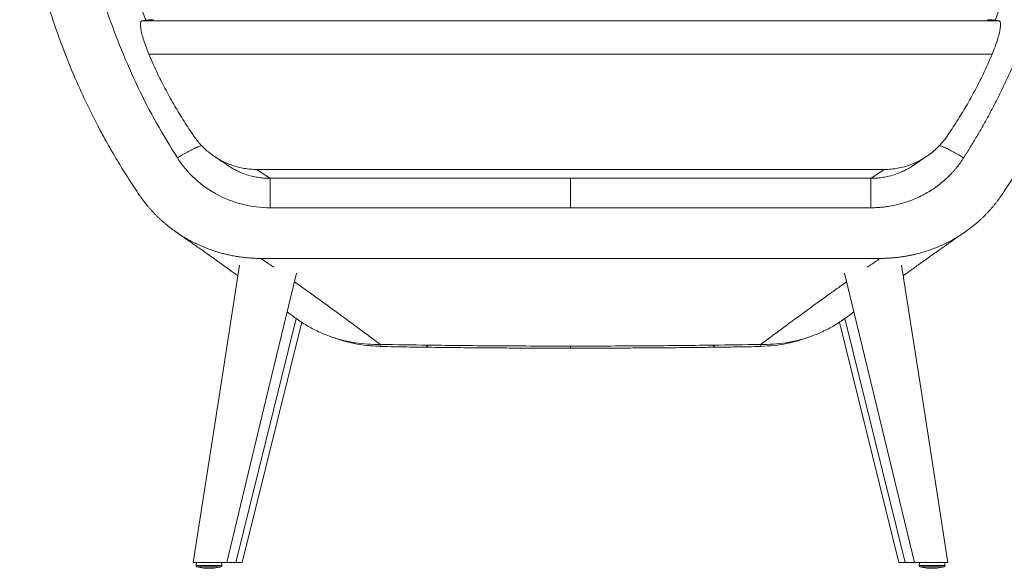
# Model space of a CAD drawing. Header units: millimetres. Extents: x 8 to 414, y 7 to 290.
# Tile 1 of 13: x 52 to 120, y 75 to 114. Entities that reach past the tile are written whole.
import ezdxf

# ---------------------------------------------------------------- set-up
doc = ezdxf.new("R2010")
doc.units = ezdxf.units.MM

msp = doc.modelspace()

# ---------------------------------------------------------------- linework, layer by layer
at = {"color": 7, "linetype": 'Continuous', "lineweight": 15}
for p, q in [((119.822, 113.626), (60.059, 113.626)), ((119.33, 111.298), (60.552, 111.298)), ((113.803, 103.533), (114.741, 104.162)), ((69.009, 102.644), (68.07, 103.269)), ((111.812, 103.269), (68.07, 103.269)), ((111.812, 103.269), (110.873, 102.644)), ((89.941, 102.668), (68.993, 102.668)), ((110.888, 102.668), (89.941, 102.668)), ((69.009, 100.602), (89.941, 100.602)), ((110.873, 100.602), (89.941, 100.602)), ((111.518, 97.071), (68.364, 97.071)), ((67.057, 75.871), (71.201, 92.636)), ((108.681, 92.636), (112.825, 75.871)), ((63.86, 75.871), (63.84, 75.671)), ((63.84, 75.671), (65.64, 75.671)), ((65.64, 75.671), (65.62, 75.871)), ((66.002, 75.871), (66.621, 75.871)), ((67.057, 75.871), (66.621, 75.871)), ((112.825, 75.871), (113.261, 75.871)), ((113.889, 75.871), (113.261, 75.871)), ((113.907, 75.871), (113.953, 75.871)), ((114.262, 75.871), (114.242, 75.671)), ((114.242, 75.671), (116.042, 75.671)), ((116.042, 75.671), (116.022, 75.871))]:
    msp.add_line(p, q, dxfattribs=at)
at = {"color": 8, "linetype": 'Continuous', "lineweight": 15}
for p, q in [((66.621, 75.871), (70.824, 92.877)), ((113.261, 75.871), (109.057, 92.877)), ((63.914, 75.576), (65.565, 75.576)), ((114.317, 75.576), (115.967, 75.576))]:
    msp.add_line(p, q, dxfattribs=at)
at = {"color": 7, "linetype": 'Continuous', "lineweight": 15, "flags": 128}
for points in [[(66.862, 96.597), (65.438, 87.434), (63.639, 75.869)], [(116.242, 75.871), (114.444, 87.434), (113.019, 96.597)], [(65.975, 75.873), (68.571, 86.635), (70.841, 96.049)], [(109.04, 96.049), (111.311, 86.635), (113.907, 75.871)]]:
    msp.add_lwpolyline(points, dxfattribs=at)
at = {"color": 8, "linetype": 'Continuous', "lineweight": 15}
for centre, radius, start, end in [((79.778, 91.139), 0.263, 278.18514, 333.97437), ((100.104, 91.139), 0.262, 206.02117, 261.84571)]:
    msp.add_arc(centre, radius, start, end, dxfattribs=at)
at = {"color": 7, "linetype": 'Continuous', "lineweight": 15}
for points, knots in [([(59.904, 101.464), (59.65, 101.842), (59.143, 102.597), (58.423, 103.758), (57.734, 104.938), (56.967, 106.339), (56.146, 107.972), (55.3, 109.847), (54.534, 111.754), (53.843, 113.709), (53.23, 115.711), (52.7, 117.756), (52.258, 119.822), (51.93, 121.769), (51.691, 123.59), (51.593, 124.72), (51.544, 125.285)], [0, 0, 0, 0, 0.053311, 0.106621, 0.160097, 0.213572, 0.293997, 0.37449, 0.454984, 0.535408, 0.618165, 0.700996, 0.783828, 0.866585, 0.933253, 1, 1, 1, 1]), ([(62.538, 104.075), (61.52, 105.664), (60.602, 107.308), (59.375, 109.86), (58.992, 110.726), (58.281, 112.473), (57.953, 113.356), (57.052, 116.034), (56.56, 117.864), (55.811, 121.547), (55.551, 123.406), (55.406, 125.285)], [0, 0, 0, 0, 0.25, 0.25, 0.375, 0.375, 0.5, 0.5, 0.75, 0.75, 1, 1, 1, 1]), ([(124.475, 125.285), (124.47, 125.211), (124.458, 125.063), (124.439, 124.841), (124.419, 124.62), (124.399, 124.399), (124.377, 124.178), (124.354, 123.957), (124.33, 123.737), (124.305, 123.517), (124.279, 123.296), (124.251, 123.077), (124.223, 122.857), (124.194, 122.638), (124.164, 122.418), (124.132, 122.199), (124.1, 121.981), (124.066, 121.762), (124.032, 121.544), (123.996, 121.326), (123.959, 121.108), (123.922, 120.89), (123.883, 120.673), (123.843, 120.455), (123.802, 120.238), (123.76, 120.022), (123.717, 119.805), (123.673, 119.589), (123.628, 119.372), (123.582, 119.156), (123.535, 118.941), (123.486, 118.725), (123.437, 118.51), (123.387, 118.295), (123.335, 118.08), (123.283, 117.865), (123.229, 117.651), (123.175, 117.437), (123.119, 117.222), (123.062, 117.009), (123.005, 116.795), (122.946, 116.582), (122.886, 116.369), (122.825, 116.156), (122.763, 115.943), (122.7, 115.73), (122.636, 115.518), (122.571, 115.306), (122.504, 115.094), (122.437, 114.882), (122.369, 114.671), (122.299, 114.46), (122.206, 114.181), (122.089, 113.836), (121.944, 113.426), (121.796, 113.017), (121.644, 112.61), (121.488, 112.205), (121.328, 111.801), (121.165, 111.399), (120.997, 110.998), (120.827, 110.599), (120.652, 110.202), (120.473, 109.807), (120.291, 109.413), (120.105, 109.021), (119.915, 108.63), (119.722, 108.242), (119.524, 107.854), (119.323, 107.469), (119.118, 107.085), (118.91, 106.703), (118.697, 106.322), (118.481, 105.944), (118.261, 105.566), (118.038, 105.191), (117.81, 104.817), (117.579, 104.445), (117.422, 104.198), (117.344, 104.075)], [0, 0, 0, 0, 0.0098573, 0.0197089, 0.029555, 0.0393957, 0.0492313, 0.059062, 0.0688881, 0.0787097, 0.0885271, 0.0983406, 0.1081502, 0.1179564, 0.1277592, 0.1375589, 0.1473558, 0.15715, 0.1669418, 0.1767314, 0.1865191, 0.196305, 0.2060894, 0.2158725, 0.2256546, 0.2354358, 0.2452164, 0.2549967, 0.2647768, 0.2745569, 0.2843373, 0.2941183, 0.3039, 0.3136827, 0.3234666, 0.3332519, 0.3430389, 0.3528277, 0.3626187, 0.372412, 0.3822078, 0.3920064, 0.401808, 0.4116129, 0.4214211, 0.4312331, 0.441049, 0.450869, 0.4606933, 0.4705223, 0.480356, 0.4901947, 0.5000387, 0.5193071, 0.5385588, 0.5577957, 0.5770193, 0.5962313, 0.6154335, 0.6346274, 0.6538148, 0.6729974, 0.6921769, 0.7113549, 0.7305332, 0.7497134, 0.7688973, 0.7880865, 0.8072827, 0.8264875, 0.8457028, 0.8649302, 0.8841713, 0.9034278, 0.9227014, 0.9419937, 0.9613065, 0.9806414, 1, 1, 1, 1]), ([(119.978, 101.464), (120.231, 101.842), (120.738, 102.597), (121.458, 103.758), (122.148, 104.938), (122.915, 106.339), (123.736, 107.972), (124.581, 109.847), (125.347, 111.754), (126.039, 113.709), (126.651, 115.711), (127.181, 117.756), (127.623, 119.822), (127.951, 121.769), (128.19, 123.59), (128.288, 124.72), (128.337, 125.285)], [0, 0, 0, 0, 0.053311, 0.106621, 0.160097, 0.213572, 0.293997, 0.37449, 0.454984, 0.535408, 0.618165, 0.700996, 0.783828, 0.866585, 0.933253, 1, 1, 1, 1]), ([(60.552, 111.298), (60.482, 111.471), (60.343, 111.815), (60.181, 112.293), (60.059, 112.721), (59.985, 113.076), (59.957, 113.346), (59.969, 113.511), (60.006, 113.6), (60.041, 113.617), (60.059, 113.626)], [0, 0, 0, 0, 0.138676, 0.277284, 0.416425, 0.555525, 0.686587, 0.817656, 0.908825, 1, 1, 1, 1]), ([(60.059, 113.626), (60.21, 113.655), (60.47, 113.705), (60.749, 113.705), (60.867, 113.705)], [0, 0, 0, 0, 0.579973, 1, 1, 1, 1]), ([(119.822, 113.626), (119.671, 113.655), (119.412, 113.705), (119.132, 113.705), (119.015, 113.705)], [0, 0, 0, 0, 0.579973, 1, 1, 1, 1]), ([(119.33, 111.298), (119.399, 111.471), (119.538, 111.815), (119.701, 112.293), (119.822, 112.721), (119.897, 113.076), (119.924, 113.346), (119.912, 113.511), (119.876, 113.6), (119.84, 113.617), (119.822, 113.626)], [0, 0, 0, 0, 0.138676, 0.277284, 0.416425, 0.555525, 0.686587, 0.817656, 0.908825, 1, 1, 1, 1]), ([(63.693, 105.585), (63.461, 105.932), (62.997, 106.624), (62.346, 107.695), (61.735, 108.788), (61.242, 109.761), (60.85, 110.599), (60.651, 111.065), (60.552, 111.298)], [0, 0, 0, 0, 0.187968, 0.37592, 0.567447, 0.758955, 0.879325, 1, 1, 1, 1]), ([(116.189, 105.585), (116.421, 105.932), (116.885, 106.624), (117.535, 107.695), (118.147, 108.788), (118.64, 109.761), (119.032, 110.599), (119.23, 111.065), (119.33, 111.298)], [0, 0, 0, 0, 0.187968, 0.37592, 0.567447, 0.758955, 0.879325, 1, 1, 1, 1]), ([(68.07, 103.269), (67.925, 103.272), (67.634, 103.28), (67.198, 103.338), (66.764, 103.43), (66.337, 103.561), (65.924, 103.725), (65.524, 103.924), (65.138, 104.157), (64.681, 104.489), (64.172, 104.947), (63.854, 105.371), (63.693, 105.585)], [0, 0, 0, 0, 0.084527, 0.169057, 0.256093, 0.343132, 0.429071, 0.515012, 0.60336, 0.691707, 0.844081, 1, 1, 1, 1]), ([(116.189, 105.585), (116.065, 105.418), (115.817, 105.08), (115.412, 104.677), (115.019, 104.352), (114.646, 104.094), (114.249, 103.865), (113.834, 103.671), (113.407, 103.514), (112.969, 103.394), (112.517, 103.311), (112.128, 103.273), (111.893, 103.27), (111.812, 103.269)], [0, 0, 0, 0, 0.121145, 0.244117, 0.331347, 0.418579, 0.508337, 0.598095, 0.685434, 0.77277, 0.862787, 0.9528, 1, 1, 1, 1]), ([(69.009, 100.602), (68.348, 100.602), (67.7, 100.684), (66.454, 100.999), (65.845, 101.235), (65.007, 101.687), (64.739, 101.855), (64.223, 102.222), (63.975, 102.424), (63.279, 103.067), (62.878, 103.545), (62.538, 104.075)], [0, 0, 0, 0, 0.25, 0.25, 0.5, 0.5, 0.625, 0.625, 0.75, 0.75, 1, 1, 1, 1]), ([(65.142, 104.162), (65.253, 104.088), (65.527, 103.907), (65.837, 103.7), (66.036, 103.568), (66.072, 103.543)], [0, 0, 0, 0, 0.359762, 0.881882, 1, 1, 1, 1]), ([(117.344, 104.075), (117.327, 104.05), (117.295, 104), (117.245, 103.925), (117.195, 103.851), (117.143, 103.778), (117.091, 103.706), (117.038, 103.634), (116.984, 103.563), (116.929, 103.493), (116.874, 103.423), (116.817, 103.354), (116.76, 103.285), (116.702, 103.218), (116.643, 103.151), (116.583, 103.084), (116.522, 103.018), (116.46, 102.953), (116.398, 102.889), (116.334, 102.825), (116.27, 102.762), (116.205, 102.7), (116.045, 102.551), (115.784, 102.324), (115.406, 102.036), (115.01, 101.772), (114.597, 101.532), (114.168, 101.317), (113.725, 101.129), (113.271, 100.969), (112.904, 100.865), (112.632, 100.799), (112.459, 100.762), (112.285, 100.728), (112.11, 100.698), (111.935, 100.673), (111.759, 100.651), (111.583, 100.633), (111.406, 100.619), (111.229, 100.609), (111.051, 100.603), (110.932, 100.602), (110.873, 100.602)], [0, 0, 0, 0, 0.011775, 0.023535, 0.035284, 0.047023, 0.058753, 0.070476, 0.082194, 0.093909, 0.105622, 0.117335, 0.12905, 0.140769, 0.152493, 0.164224, 0.175964, 0.187714, 0.199477, 0.211253, 0.223046, 0.234855, 0.246684, 0.30881, 0.370776, 0.43283, 0.495221, 0.557948, 0.620507, 0.683145, 0.746109, 0.769248, 0.792338, 0.815394, 0.838426, 0.861446, 0.884466, 0.9075, 0.930558, 0.953653, 0.976796, 1, 1, 1, 1]), ([(69.009, 102.655), (68.854, 102.659), (68.557, 102.665), (68.134, 102.719), (67.701, 102.805), (67.274, 102.93), (66.874, 103.089), (66.56, 103.243), (66.326, 103.377), (66.181, 103.47), (66.1, 103.524), (66.075, 103.542), (66.063, 103.55)], [0, 0, 0, 0, 0.144434, 0.276423, 0.396494, 0.555696, 0.690569, 0.800966, 0.887799, 0.953032, 0.978496, 1, 1, 1, 1]), ([(113.819, 103.55), (113.807, 103.542), (113.781, 103.524), (113.701, 103.47), (113.556, 103.377), (113.322, 103.243), (113.008, 103.089), (112.607, 102.93), (112.181, 102.805), (111.748, 102.719), (111.325, 102.665), (111.028, 102.659), (110.873, 102.655)], [0, 0, 0, 0, 0.021504, 0.046968, 0.112201, 0.199034, 0.309431, 0.444304, 0.603506, 0.723577, 0.855566, 1, 1, 1, 1]), ([(69.009, 102.661), (69.009, 102.664), (69.009, 102.671), (69.009, 102.655), (69.009, 102.646)], [0, 0, 0, 0, 0.395389, 1, 1, 1, 1]), ([(110.873, 102.661), (110.873, 102.664), (110.873, 102.671), (110.873, 102.655), (110.873, 102.646)], [0, 0, 0, 0, 0.395389, 1, 1, 1, 1]), ([(59.904, 101.464), (59.922, 101.437), (59.958, 101.384), (60.014, 101.304), (60.071, 101.225), (60.129, 101.146), (60.189, 101.067), (60.249, 100.988), (60.311, 100.91), (60.373, 100.831), (60.437, 100.753), (60.502, 100.676), (60.568, 100.598), (60.635, 100.521), (60.703, 100.444), (60.772, 100.368), (60.843, 100.291), (60.914, 100.216), (60.987, 100.14), (61.061, 100.065), (61.136, 99.991), (61.212, 99.917), (61.289, 99.843), (61.368, 99.77), (61.447, 99.698), (61.528, 99.626), (61.61, 99.555), (61.693, 99.484), (61.777, 99.414), (61.862, 99.344), (61.948, 99.276), (62.035, 99.207), (62.124, 99.14), (62.213, 99.073), (62.304, 99.007), (62.396, 98.942), (62.488, 98.878), (62.582, 98.814), (62.677, 98.752), (62.773, 98.69), (62.87, 98.629), (62.967, 98.569), (63.066, 98.509), (63.166, 98.451), (63.267, 98.394), (63.369, 98.338), (63.472, 98.282), (63.568, 98.232), (63.658, 98.185), (63.744, 98.143), (63.834, 98.099), (63.928, 98.054), (64.025, 98.009), (64.127, 97.963), (64.232, 97.917), (64.342, 97.871), (64.455, 97.825), (64.573, 97.778), (64.694, 97.732), (64.82, 97.686), (64.95, 97.64), (65.083, 97.595), (65.221, 97.55), (65.363, 97.507), (65.509, 97.465), (65.66, 97.423), (65.814, 97.383), (65.972, 97.345), (66.134, 97.309), (66.3, 97.274), (66.47, 97.242), (66.644, 97.211), (66.822, 97.183), (67.003, 97.158), (67.188, 97.136), (67.376, 97.116), (67.567, 97.1), (67.762, 97.087), (67.96, 97.078), (68.161, 97.072), (68.296, 97.071), (68.364, 97.071)], [0, 0, 0, 0, 0.009807, 0.019664, 0.029573, 0.039533, 0.049543, 0.059604, 0.069715, 0.079876, 0.090088, 0.100349, 0.11066, 0.121019, 0.131428, 0.141886, 0.152392, 0.162947, 0.173549, 0.184199, 0.194895, 0.205639, 0.21643, 0.227266, 0.238148, 0.249075, 0.260048, 0.271064, 0.282125, 0.293229, 0.304377, 0.315567, 0.326799, 0.338072, 0.349387, 0.360742, 0.372137, 0.383571, 0.395044, 0.406555, 0.418104, 0.42969, 0.441312, 0.45297, 0.464662, 0.476389, 0.48815, 0.499943, 0.50924, 0.518918, 0.528979, 0.539421, 0.550244, 0.561447, 0.57303, 0.584992, 0.597331, 0.610047, 0.623137, 0.6366, 0.650435, 0.664639, 0.679209, 0.694144, 0.709441, 0.725097, 0.741107, 0.75747, 0.77418, 0.791234, 0.808627, 0.826355, 0.844412, 0.862793, 0.881492, 0.900503, 0.919819, 0.939434, 0.959341, 0.979533, 1, 1, 1, 1]), ([(111.518, 97.071), (111.552, 97.071), (111.622, 97.071), (111.727, 97.073), (111.831, 97.075), (111.935, 97.079), (112.039, 97.083), (112.143, 97.089), (112.247, 97.096), (112.35, 97.103), (112.454, 97.112), (112.557, 97.122), (112.661, 97.132), (112.764, 97.144), (112.867, 97.157), (112.969, 97.171), (113.072, 97.186), (113.175, 97.201), (113.277, 97.218), (113.379, 97.236), (113.481, 97.255), (113.583, 97.275), (113.685, 97.296), (113.787, 97.318), (113.889, 97.341), (114.158, 97.405), (114.591, 97.523), (115.178, 97.722), (115.751, 97.955), (116.31, 98.223), (116.853, 98.524), (117.375, 98.858), (117.875, 99.222), (118.242, 99.525), (118.49, 99.748), (118.629, 99.878), (118.766, 100.01), (118.9, 100.145), (119.031, 100.282), (119.16, 100.422), (119.285, 100.563), (119.408, 100.708), (119.528, 100.854), (119.645, 101.003), (119.759, 101.154), (119.87, 101.307), (119.942, 101.412), (119.978, 101.464)], [0, 0, 0, 0, 0.0105045, 0.0209963, 0.0314766, 0.0419462, 0.0524063, 0.0628579, 0.0733021, 0.0837399, 0.0941723, 0.1046005, 0.1150255, 0.1254483, 0.1358701, 0.1462917, 0.1567145, 0.1671393, 0.1775672, 0.1879994, 0.1984368, 0.2088805, 0.2193316, 0.2297911, 0.2402601, 0.2507396, 0.3132767, 0.375523, 0.4377078, 0.5000612, 0.5627795, 0.6251874, 0.6875229, 0.7500244, 0.76937, 0.7886701, 0.8079317, 0.827162, 0.846368, 0.8655568, 0.8847357, 0.9039118, 0.9230922, 0.942284, 0.9614946, 0.9807308, 1, 1, 1, 1]), ([(62.473, 98.889), (62.539, 98.843), (62.706, 98.728), (62.966, 98.548), (63.246, 98.354), (63.501, 98.176), (63.733, 98.014), (63.93, 97.876), (64.096, 97.759), (64.234, 97.662), (64.36, 97.574), (64.474, 97.493), (64.585, 97.415), (64.71, 97.326), (64.856, 97.222), (65.028, 97.101), (65.217, 96.967), (65.423, 96.82), (65.629, 96.673), (65.832, 96.527), (66.027, 96.388), (66.221, 96.248), (66.407, 96.114), (66.582, 95.988), (66.694, 95.907), (66.749, 95.868)], [0, 0, 0, 0, 0.0454874, 0.1155217, 0.180043, 0.2390493, 0.2925723, 0.3412548, 0.3762839, 0.4084779, 0.4378366, 0.4643598, 0.4890139, 0.5160341, 0.5522377, 0.5925643, 0.637014, 0.6855869, 0.7382831, 0.7825799, 0.8294222, 0.876162, 0.9200884, 0.9612012, 1, 1, 1, 1]), ([(113.133, 95.868), (113.147, 95.878), (113.232, 95.94), (113.393, 96.056), (113.622, 96.22), (113.862, 96.393), (114.102, 96.565), (114.333, 96.73), (114.547, 96.883), (114.746, 97.025), (114.928, 97.153), (115.092, 97.27), (115.23, 97.367), (115.346, 97.45), (115.451, 97.523), (115.562, 97.602), (115.684, 97.688), (115.831, 97.791), (116.005, 97.913), (116.21, 98.057), (116.434, 98.213), (116.68, 98.384), (116.947, 98.57), (117.192, 98.74), (117.349, 98.847), (117.409, 98.889)], [0, 0, 0, 0, 0.010244, 0.060413, 0.114122, 0.172224, 0.23027, 0.284339, 0.335304, 0.382146, 0.424865, 0.463461, 0.497934, 0.522128, 0.545632, 0.571604, 0.600097, 0.631111, 0.674326, 0.721642, 0.773478, 0.830238, 0.891923, 0.95853, 1, 1, 1, 1]), ([(70.189, 93.345), (70.254, 93.297), (70.426, 93.169), (70.599, 93.04), (70.706, 92.96)], [0, 0, 0, 0, 0.375483, 1, 1, 1, 1]), ([(109.175, 92.96), (109.299, 93.053), (109.471, 93.181), (109.644, 93.309), (109.693, 93.345)], [0, 0, 0, 0, 0.7181369, 1, 1, 1, 1]), ([(70.708, 92.959), (70.758, 92.923), (70.854, 92.854), (70.977, 92.773), (71.057, 92.724), (71.072, 92.715)], [0, 0, 0, 0, 0.469221, 0.899745, 1, 1, 1, 1]), ([(108.809, 92.715), (108.824, 92.724), (108.905, 92.773), (109.028, 92.854), (109.124, 92.923), (109.174, 92.959)], [0, 0, 0, 0, 0.100255, 0.5307792, 1, 1, 1, 1]), ([(73.254, 91.614), (73.305, 91.594), (73.575, 91.485), (74.108, 91.32), (74.883, 91.129), (75.759, 90.986), (76.378, 90.957), (76.701, 90.941)], [0, 0, 0, 0, 0.046846, 0.246787, 0.473451, 0.725239, 1, 1, 1, 1]), ([(103.181, 90.941), (103.504, 90.957), (104.122, 90.986), (104.999, 91.129), (105.774, 91.32), (106.307, 91.485), (106.577, 91.594), (106.628, 91.614)], [0, 0, 0, 0, 0.274761, 0.526549, 0.753213, 0.953154, 1, 1, 1, 1]), ([(80.013, 91.024), (78.91, 91.04), (77.799, 91.056), (76.69, 91.076), (76.681, 91.076)], [0, 0, 0, 0, 0.992025, 1, 1, 1, 1]), ([(76.686, 90.928), (76.782, 90.926), (77.473, 90.914), (78.516, 90.897), (79.464, 90.885), (79.815, 90.88)], [0, 0, 0, 0, 0.091787, 0.664533, 1, 1, 1, 1]), ([(79.815, 90.88), (79.89, 90.879), (80.563, 90.869), (81.841, 90.855), (83.651, 90.838), (85.405, 90.826), (87.123, 90.818), (88.613, 90.815), (89.561, 90.815), (89.941, 90.816)], [0, 0, 0, 0, 0.022557, 0.200102, 0.378956, 0.559184, 0.719611, 0.887567, 1, 1, 1, 1]), ([(89.941, 90.96), (89.111, 90.961), (87.452, 90.962), (84.966, 90.974), (82.486, 90.994), (80.838, 91.014), (80.013, 91.024)], [0, 0, 0, 0, 0.250325, 0.500788, 0.75032, 1, 1, 1, 1]), ([(89.941, 90.96), (90.77, 90.961), (92.43, 90.962), (94.915, 90.974), (97.396, 90.994), (99.044, 91.014), (99.868, 91.024)], [0, 0, 0, 0, 0.250325, 0.500788, 0.75032, 1, 1, 1, 1]), ([(89.941, 90.815), (90.041, 90.815), (90.738, 90.815), (91.973, 90.816), (93.682, 90.822), (95.374, 90.832), (97.138, 90.846), (98.704, 90.862), (99.69, 90.875), (100.067, 90.88)], [0, 0, 0, 0, 0.029783, 0.206191, 0.365257, 0.535532, 0.707035, 0.888076, 1, 1, 1, 1]), ([(99.868, 91.024), (100.971, 91.04), (102.083, 91.056), (103.191, 91.076), (103.2, 91.076)], [0, 0, 0, 0, 0.992025, 1, 1, 1, 1]), ([(100.067, 90.88), (100.534, 90.886), (101.578, 90.9), (102.619, 90.918), (103.195, 90.928)], [0, 0, 0, 0, 0.446965, 1, 1, 1, 1]), ([(65.929, 75.871), (65.919, 75.871), (65.9, 75.871), (65.785, 75.871), (65.619, 75.871), (65.403, 75.871), (65.165, 75.871), (64.884, 75.871), (64.558, 75.871), (64.246, 75.871), (63.987, 75.871), (63.814, 75.871), (63.688, 75.871), (63.612, 75.871), (63.62, 75.871), (63.628, 75.871), (63.63, 75.871)], [0, 0, 0, 0, 0.062585, 0.125122, 0.189256, 0.254495, 0.326882, 0.399812, 0.506163, 0.617942, 0.678448, 0.738987, 0.799054, 0.858662, 0.977329, 1, 1, 1, 1]), ([(63.84, 75.675), (63.841, 75.663), (63.843, 75.636), (63.863, 75.605), (63.89, 75.583), (63.909, 75.578), (63.919, 75.575)], [0, 0, 0, 0, 0.2724, 0.561877, 0.787602, 1, 1, 1, 1]), ([(63.898, 75.58), (64.054, 75.545), (64.331, 75.482), (64.615, 75.474), (64.74, 75.471)], [0, 0, 0, 0, 0.56, 1, 1, 1, 1]), ([(64.74, 75.471), (64.899, 75.477), (65.183, 75.487), (65.459, 75.552), (65.581, 75.58)], [0, 0, 0, 0, 0.560001, 1, 1, 1, 1]), ([(65.56, 75.575), (65.572, 75.579), (65.597, 75.587), (65.623, 75.614), (65.638, 75.645), (65.639, 75.665), (65.64, 75.675)], [0, 0, 0, 0, 0.2724065, 0.5618794, 0.787596, 1, 1, 1, 1]), ([(65.984, 75.871), (65.977, 75.871), (65.957, 75.871), (65.948, 75.871), (65.935, 75.871), (65.929, 75.871)], [0, 0, 0, 0, 0.231958, 0.615979, 1, 1, 1, 1]), ([(113.953, 75.871), (113.954, 75.871), (113.959, 75.871), (113.973, 75.871), (113.983, 75.871), (114.022, 75.871), (114.059, 75.871), (114.151, 75.871), (114.205, 75.871), (114.327, 75.871), (114.392, 75.871), (114.497, 75.871), (114.532, 75.871), (114.584, 75.871), (114.602, 75.871), (114.637, 75.871), (114.725, 75.871), (114.953, 75.871), (115.234, 75.871), (115.48, 75.871), (115.585, 75.871), (115.638, 75.871), (115.655, 75.871), (115.69, 75.871), (115.708, 75.871), (115.76, 75.871), (115.794, 75.871), (115.86, 75.871), (115.893, 75.871), (115.955, 75.871), (115.985, 75.871), (116.04, 75.871), (116.067, 75.871), (116.114, 75.871), (116.135, 75.871), (116.173, 75.871), (116.19, 75.871), (116.217, 75.871), (116.227, 75.871), (116.243, 75.871), (116.247, 75.871), (116.25, 75.871), (116.25, 75.871), (116.249, 75.871), (116.248, 75.871), (116.246, 75.871), (116.243, 75.871), (116.242, 75.871)], [0, 0, 0, 0, 0.03125, 0.03125, 0.0625, 0.0625, 0.125, 0.125, 0.1875, 0.1875, 0.25, 0.25, 0.28125, 0.28125, 0.296875, 0.296875, 0.3125, 0.375, 0.5, 0.5625, 0.59375, 0.59375, 0.609375, 0.609375, 0.625, 0.625, 0.65625, 0.65625, 0.6875, 0.6875, 0.71875, 0.71875, 0.75, 0.75, 0.78125, 0.78125, 0.8125, 0.8125, 0.84375, 0.84375, 0.875, 0.875, 0.890625, 0.890625, 0.90625, 0.9375, 1, 1, 1, 1]), ([(114.242, 75.675), (114.243, 75.663), (114.245, 75.636), (114.266, 75.605), (114.292, 75.583), (114.312, 75.578), (114.321, 75.575)], [0, 0, 0, 0, 0.272402, 0.561878, 0.787593, 1, 1, 1, 1]), ([(114.301, 75.58), (114.456, 75.545), (114.733, 75.482), (115.017, 75.474), (115.142, 75.471)], [0, 0, 0, 0, 0.559999, 1, 1, 1, 1]), ([(115.142, 75.471), (115.301, 75.477), (115.585, 75.487), (115.862, 75.552), (115.983, 75.58)], [0, 0, 0, 0, 0.559997, 1, 1, 1, 1]), ([(115.963, 75.575), (115.975, 75.579), (116, 75.587), (116.026, 75.614), (116.04, 75.645), (116.041, 75.665), (116.042, 75.675)], [0, 0, 0, 0, 0.272408, 0.5618826, 0.7875961, 1, 1, 1, 1])]:
    msp.add_open_spline(points, degree=3, knots=knots, dxfattribs=at)
at = {"color": 8, "linetype": 'Continuous', "lineweight": 15}
for points, knots in [([(60.335, 113.668), (60.212, 113.999), (59.839, 115), (59.328, 116.707), (58.795, 118.78), (58.375, 120.875), (58.052, 122.985), (57.926, 124.4), (57.863, 125.108)], [0, 0, 0, 0, 0.089964, 0.272217, 0.454527, 0.636369, 0.818019, 1, 1, 1, 1]), ([(119.547, 113.668), (119.67, 113.999), (120.042, 115), (120.554, 116.707), (121.086, 118.78), (121.506, 120.875), (121.83, 122.985), (121.956, 124.4), (122.019, 125.108)], [0, 0, 0, 0, 0.089964, 0.272217, 0.454527, 0.636369, 0.818019, 1, 1, 1, 1]), ([(64.213, 104.944), (64.193, 104.938), (64.102, 104.909), (63.887, 104.815), (63.578, 104.668), (63.238, 104.487), (62.888, 104.289), (62.653, 104.145), (62.538, 104.075)], [0, 0, 0, 0, 0.05511, 0.249886, 0.444664, 0.636379, 0.822254, 1, 1, 1, 1]), ([(115.662, 104.946), (115.684, 104.939), (115.777, 104.91), (115.995, 104.816), (116.304, 104.668), (116.644, 104.487), (116.993, 104.289), (117.229, 104.145), (117.344, 104.075)], [0, 0, 0, 0, 0.060957, 0.254528, 0.448101, 0.638629, 0.823354, 1, 1, 1, 1]), ([(113.803, 103.549), (113.854, 103.577), (113.915, 103.611), (113.968, 103.655), (113.977, 103.662)], [0, 0, 0, 0, 0.837743, 1, 1, 1, 1]), ([(69.009, 102.646), (69.009, 102.635), (69.009, 102.607), (69.009, 102.455), (69.009, 102.205), (69.009, 101.869), (69.009, 101.475), (69.009, 101.048), (69.009, 100.748), (69.009, 100.602)], [0, 0, 0, 0, 0.099494, 0.251808, 0.407199, 0.56259, 0.714904, 0.861414, 1, 1, 1, 1]), ([(89.941, 100.602), (89.941, 100.737), (89.941, 101.012), (89.941, 101.395), (89.941, 101.747), (89.941, 102.051), (89.941, 102.304), (89.941, 102.496), (89.941, 102.618), (89.941, 102.674), (89.941, 102.662), (89.941, 102.66)], [0, 0, 0, 0, 0.11909, 0.241634, 0.360723, 0.483267, 0.602357, 0.724901, 0.843991, 0.966535, 1, 1, 1, 1]), ([(110.873, 102.646), (110.873, 102.635), (110.873, 102.607), (110.873, 102.455), (110.873, 102.205), (110.873, 101.869), (110.873, 101.475), (110.873, 101.048), (110.873, 100.748), (110.873, 100.602)], [0, 0, 0, 0, 0.099494, 0.251808, 0.407199, 0.56259, 0.714904, 0.861414, 1, 1, 1, 1]), ([(69.249, 96.456), (69.174, 96.508), (68.881, 96.713), (68.585, 96.918), (68.364, 97.071)], [0, 0, 0, 0, 0.254292, 1, 1, 1, 1]), ([(110.633, 96.456), (110.707, 96.508), (111, 96.713), (111.297, 96.918), (111.518, 97.071)], [0, 0, 0, 0, 0.254292, 1, 1, 1, 1]), ([(76.681, 91.076), (76.398, 91.287), (75.838, 91.704), (75.002, 92.321), (74.182, 92.923), (73.377, 93.511), (72.588, 94.083), (71.828, 94.63), (71.199, 95.08), (70.826, 95.345), (70.694, 95.439)], [0, 0, 0, 0, 0.144858, 0.286307, 0.424349, 0.558982, 0.690208, 0.818026, 0.935419, 1, 1, 1, 1]), ([(103.2, 91.076), (103.483, 91.287), (104.043, 91.704), (104.879, 92.321), (105.699, 92.923), (106.504, 93.511), (107.294, 94.083), (108.054, 94.63), (108.683, 95.08), (109.055, 95.345), (109.188, 95.439)], [0, 0, 0, 0, 0.144858, 0.286307, 0.424349, 0.558982, 0.690208, 0.818026, 0.935419, 1, 1, 1, 1]), ([(70.707, 92.961), (70.954, 92.787), (71.455, 92.434), (72.271, 91.999), (73.127, 91.638), (74.009, 91.364), (74.901, 91.18), (75.794, 91.076), (76.388, 91.076), (76.681, 91.076)], [0, 0, 0, 0, 0.142437, 0.289109, 0.435111, 0.579792, 0.722535, 0.862773, 1, 1, 1, 1]), ([(109.175, 92.961), (108.928, 92.787), (108.427, 92.434), (107.611, 91.999), (106.754, 91.638), (105.873, 91.364), (104.98, 91.18), (104.088, 91.076), (103.494, 91.076), (103.2, 91.076)], [0, 0, 0, 0, 0.142437, 0.289109, 0.435111, 0.579792, 0.722535, 0.862773, 1, 1, 1, 1]), ([(76.686, 90.936), (76.68, 90.937), (76.665, 90.938), (76.675, 91.025), (76.681, 91.076)], [0, 0, 0, 0, 0.414461, 1, 1, 1, 1]), ([(89.941, 90.827), (89.941, 90.824), (89.941, 90.815), (89.941, 90.864), (89.941, 90.928), (89.941, 90.96)], [0, 0, 0, 0, 0.246457, 0.623228, 1, 1, 1, 1]), ([(103.195, 90.936), (103.202, 90.937), (103.216, 90.938), (103.206, 91.025), (103.2, 91.076)], [0, 0, 0, 0, 0.4148762, 1, 1, 1, 1])]:
    msp.add_open_spline(points, degree=3, knots=knots, dxfattribs=at)

doc.saveas('drawing.dxf')
